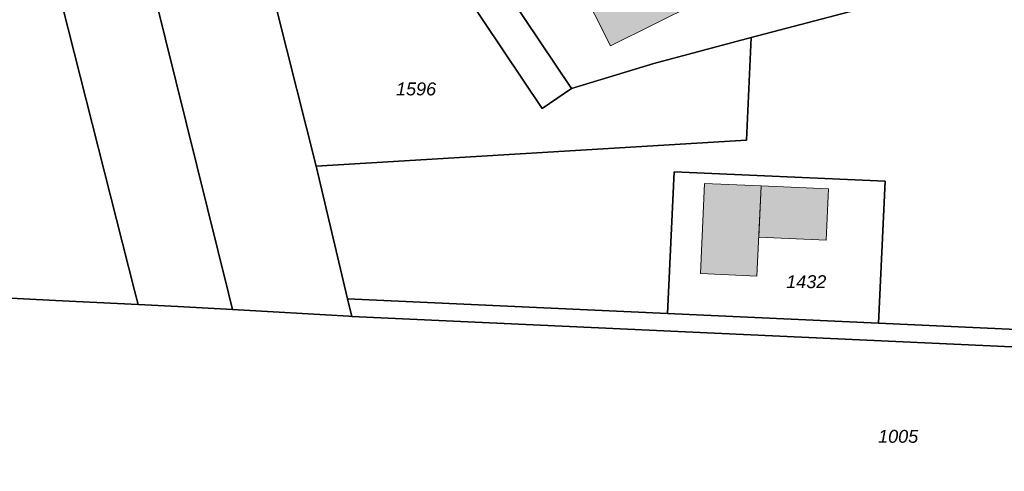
# Model space of a CAD drawing. Header units: metres. Extents: x 32338650 to 32340431, y 5701793 to 5703325.
# Tile 234 of 256: x 32339984 to 32340079, y 5702329 to 5702372. Entities that reach past the tile are written whole.
import ezdxf

# ---------------------------------------------------------------- set-up
doc = ezdxf.new("R2010")
doc.units = ezdxf.units.M
doc.header["$LTSCALE"] = 0.1
for name, color, linetype, lineweight, true_color in [('LPB-BE-Flurstück_Grenze', 7, 'Continuous', 70, 0x004c99), ('LPB-BE-Flurstück_Nummer', 7, 'Continuous', 70, 0x004c99), ('LPB-BE-Gebäude', 7, 'Continuous', 70, 0x004c99), ('LPB-BE-Straße', 7, 'Continuous', 70, 0x004c99)]:
    doc.layers.add(name, color=color, linetype=linetype, lineweight=lineweight, true_color=true_color)
doc.styles.add('Arial (italic)', font='ariali.ttf')

msp = doc.modelspace()

# ---------------------------------------------------------------- hatches: boundary and pattern name
at = {"layer": 'LPB-BE-Gebäude', "linetype": 'Continuous', "lineweight": 0, "true_color": 0xc7c8ca}
for points in [[(32340034.848, 5702379.498), (32340036.903, 5702375.18), (32340038.281, 5702375.834), (32340041.353, 5702369.734), (32340049.658, 5702373.867), (32340047.688, 5702377.81), (32340047.126, 5702377.523), (32340046.017, 5702379.75), (32340048.183, 5702380.832), (32340046.046, 5702385.103), (32340043.175, 5702383.67), (32340034.848, 5702379.498)], [(32340034.848, 5702379.498), (32340036.903, 5702375.18), (32340038.281, 5702375.834), (32340041.353, 5702369.734), (32340049.658, 5702373.867), (32340047.688, 5702377.81), (32340047.126, 5702377.523), (32340046.017, 5702379.75), (32340048.183, 5702380.832), (32340046.046, 5702385.103), (32340043.175, 5702383.67), (32340034.848, 5702379.498)], [(32340055.499, 5702347.438), (32340055.907, 5702356.168), (32340050.453, 5702356.411), (32340050.045, 5702347.672), (32340055.499, 5702347.438)], [(32340055.499, 5702347.438), (32340055.907, 5702356.168), (32340050.453, 5702356.411), (32340050.045, 5702347.672), (32340055.499, 5702347.438)], [(32340055.683, 5702351.193), (32340062.196, 5702350.906), (32340062.431, 5702355.89), (32340055.908, 5702356.188), (32340055.907, 5702356.168), (32340055.683, 5702351.193)], [(32340055.683, 5702351.193), (32340062.196, 5702350.906), (32340062.431, 5702355.89), (32340055.908, 5702356.188), (32340055.907, 5702356.168), (32340055.683, 5702351.193)]]:
    msp.add_hatch(color=9, dxfattribs=at).paths.add_polyline_path(points)

# ---------------------------------------------------------------- linework, layer by layer
at = {"layer": 'LPB-BE-Flurstück_Grenze', "color": 253, "linetype": 'Continuous', "lineweight": 25, "true_color": 0xadadad, "transparency": 33554687, "flags": 128}
for points in [[(32339995.294, 5702346.041), (32339988.286, 5702373.662), (32339984.514, 5702388.067), (32339981.17, 5702399.732), (32339977.381, 5702411.796), (32339977.254, 5702412.176), (32339974.479, 5702420.462), (32339973.12, 5702424.52), (32339969.705, 5702435.167), (32339964.403, 5702446.673), (32339960.27, 5702456.419), (32339956.808, 5702463.986), (32339952.485, 5702472.999), (32339949.629, 5702478.74), (32339946.732, 5702484.212), (32339945.933, 5702485.726), (32339941.554, 5702493.37), (32339935.223, 5702504.719), (32339929.461, 5702514.312), (32339924.948, 5702521.413), (32339920.3, 5702528.389), (32339915.417, 5702535.484)], [(32339995.294, 5702346.041), (32339988.286, 5702373.662), (32339984.514, 5702388.067), (32339981.17, 5702399.732), (32339977.381, 5702411.796), (32339977.254, 5702412.176), (32339974.479, 5702420.462), (32339973.12, 5702424.52), (32339969.705, 5702435.167), (32339964.403, 5702446.673), (32339960.27, 5702456.419), (32339956.808, 5702463.986), (32339952.485, 5702472.999), (32339949.629, 5702478.74), (32339946.732, 5702484.212), (32339945.933, 5702485.726), (32339941.554, 5702493.37), (32339935.223, 5702504.719), (32339929.461, 5702514.312), (32339924.948, 5702521.413), (32339920.3, 5702528.389), (32339915.417, 5702535.484)], [(32339898.74, 5702534.648), (32339902.427, 5702529.633), (32339912.758, 5702514.558), (32339914.563, 5702511.702), (32339916.056, 5702509.319), (32339924.119, 5702495.047), (32339930.978, 5702484.168), (32339935.913, 5702474.689), (32339937.468, 5702471.671), (32339938.61, 5702469.455), (32339940.738, 5702464.985), (32339945.372, 5702455.258), (32339951.212, 5702441.75), (32339957.69, 5702425.993), (32339963.192, 5702409.386), (32339965.471, 5702404.199), (32339971.701, 5702384.089), (32339974.322, 5702373.824), (32339978.05, 5702358.821), (32339981.412, 5702345.383), (32339987.624, 5702345.088), (32339995.634, 5702344.7), (32339995.294, 5702346.041)], [(32339898.74, 5702534.648), (32339902.427, 5702529.633), (32339912.758, 5702514.558), (32339914.563, 5702511.702), (32339916.056, 5702509.319), (32339924.119, 5702495.047), (32339930.978, 5702484.168), (32339935.913, 5702474.689), (32339937.468, 5702471.671), (32339938.61, 5702469.455), (32339940.738, 5702464.985), (32339945.372, 5702455.258), (32339951.212, 5702441.75), (32339957.69, 5702425.993), (32339963.192, 5702409.386), (32339965.471, 5702404.199), (32339971.701, 5702384.089), (32339974.322, 5702373.824), (32339978.05, 5702358.821), (32339981.412, 5702345.383), (32339987.624, 5702345.088), (32339995.634, 5702344.7), (32339995.294, 5702346.041)], [(32340015.901, 5702345.239), (32340012.865, 5702358.083), (32340009.095, 5702373.039), (32340007.624, 5702378.893), (32340005.304, 5702387.955), (32340004.472, 5702390.611), (32340002.383, 5702397.982), (32340001.899, 5702399.603), (32339999.866, 5702406.381), (32339996.494, 5702418.838), (32339992.034, 5702430.139), (32339990.372, 5702434.99), (32339989.592, 5702436.964), (32339984.004, 5702451.233)], [(32340015.901, 5702345.239), (32340012.865, 5702358.083), (32340009.095, 5702373.039), (32340007.624, 5702378.893), (32340005.304, 5702387.955), (32340004.472, 5702390.611), (32340002.383, 5702397.982), (32340001.899, 5702399.603), (32339999.866, 5702406.381), (32339996.494, 5702418.838), (32339992.034, 5702430.139), (32339990.372, 5702434.99), (32339989.592, 5702436.964), (32339984.004, 5702451.233)], [(32340001.8, 5702422.488), (32340001.834, 5702422.892), (32340001.974, 5702423.297), (32340002.17, 5702423.678), (32340002.418, 5702424.027), (32340002.714, 5702424.337), (32340001.27, 5702423.055), (32339999.993, 5702421.937), (32339997.335, 5702419.584), (32340017.672, 5702389.159), (32340034.719, 5702363.652), (32340037.571, 5702365.596), (32340029.934, 5702377.037), (32340023.439, 5702386.791), (32340021.611, 5702389.538), (32340016.991, 5702396.452), (32340010.552, 5702406.113), (32340006.932, 5702411.535), (32340002.12, 5702421.329), (32340001.946, 5702421.695), (32340001.838, 5702422.085), (32340001.8, 5702422.488)], [(32340001.8, 5702422.488), (32340001.834, 5702422.892), (32340001.974, 5702423.297), (32340002.17, 5702423.678), (32340002.418, 5702424.027), (32340002.714, 5702424.337), (32340001.27, 5702423.055), (32339999.993, 5702421.937), (32339997.335, 5702419.584), (32340017.672, 5702389.159), (32340034.719, 5702363.652), (32340037.571, 5702365.596), (32340029.934, 5702377.037), (32340023.439, 5702386.791), (32340021.611, 5702389.538), (32340016.991, 5702396.452), (32340010.552, 5702406.113), (32340006.932, 5702411.535), (32340002.12, 5702421.329), (32340001.946, 5702421.695), (32340001.838, 5702422.085), (32340001.8, 5702422.488)], [(32340004.37, 5702345.772), (32339998.292, 5702370.372), (32339997.259, 5702374.555), (32339992.345, 5702393.34), (32339989.501, 5702403.294), (32339985.709, 5702415.09), (32339985.606, 5702415.412), (32339982.874, 5702423.31)], [(32339982.874, 5702423.31), (32339985.606, 5702415.412), (32339985.709, 5702415.09), (32339989.501, 5702403.294), (32339992.345, 5702393.34), (32339997.259, 5702374.555), (32339998.292, 5702370.372), (32340004.37, 5702345.772), (32340004.76, 5702344.195), (32340016.012, 5702343.553), (32340016.311, 5702343.531), (32340015.901, 5702345.239)], [(32340004.37, 5702345.772), (32339998.292, 5702370.372), (32339997.259, 5702374.555), (32339992.345, 5702393.34), (32339989.501, 5702403.294), (32339985.709, 5702415.09), (32339985.606, 5702415.412), (32339982.874, 5702423.31)], [(32339982.874, 5702423.31), (32339985.606, 5702415.412), (32339985.709, 5702415.09), (32339989.501, 5702403.294), (32339992.345, 5702393.34), (32339997.259, 5702374.555), (32339998.292, 5702370.372), (32340004.37, 5702345.772), (32340004.76, 5702344.195), (32340016.012, 5702343.553), (32340016.311, 5702343.531), (32340015.901, 5702345.239)], [(32339981.17, 5702399.732), (32339984.514, 5702388.067), (32339988.286, 5702373.662), (32339995.294, 5702346.041), (32339995.634, 5702344.7), (32339999.478, 5702344.492), (32340004.76, 5702344.195), (32340004.37, 5702345.772)], [(32339981.17, 5702399.732), (32339984.514, 5702388.067), (32339988.286, 5702373.662), (32339995.294, 5702346.041), (32339995.634, 5702344.7), (32339999.478, 5702344.492), (32340004.76, 5702344.195), (32340004.37, 5702345.772)], [(32340063.113, 5702379.129), (32340057.601, 5702390.884), (32340054.863, 5702389.515), (32340046.046, 5702385.103), (32340043.175, 5702383.67), (32340034.848, 5702379.498), (32340029.934, 5702377.037), (32340037.571, 5702365.596), (32340045.526, 5702368.032), (32340054.965, 5702370.527), (32340065.8, 5702373.385), (32340063.113, 5702379.129)], [(32340063.113, 5702379.129), (32340057.601, 5702390.884), (32340054.863, 5702389.515), (32340046.046, 5702385.103), (32340043.175, 5702383.67), (32340034.848, 5702379.498), (32340029.934, 5702377.037), (32340037.571, 5702365.596), (32340045.526, 5702368.032), (32340054.965, 5702370.527), (32340065.8, 5702373.385), (32340063.113, 5702379.129)], [(32340012.865, 5702358.083), (32340054.487, 5702360.589), (32340054.965, 5702370.527), (32340045.526, 5702368.032), (32340037.571, 5702365.596), (32340034.719, 5702363.652), (32340017.672, 5702389.159), (32340008.589, 5702388.27), (32340012.475, 5702373.961), (32340009.095, 5702373.039), (32340012.865, 5702358.083)], [(32340012.865, 5702358.083), (32340054.487, 5702360.589), (32340054.965, 5702370.527), (32340045.526, 5702368.032), (32340037.571, 5702365.596), (32340034.719, 5702363.652), (32340017.672, 5702389.159), (32340008.589, 5702388.27), (32340012.475, 5702373.961), (32340009.095, 5702373.039), (32340012.865, 5702358.083)], [(32340238.881, 5702372.873), (32340171.94, 5702375.948), (32340170.482, 5702378.95), (32340151.31, 5702379.917), (32340133.136, 5702380.842), (32340126.392, 5702381.195), (32340107.29, 5702382.171), (32340101.717, 5702382.45), (32340094.968, 5702382.847), (32340092.511, 5702382.947), (32340088.421, 5702379.362), (32340065.8, 5702373.385), (32340054.965, 5702370.527), (32340054.487, 5702360.589), (32340012.865, 5702358.083), (32340015.901, 5702345.239), (32340046.864, 5702343.809), (32340047.498, 5702357.543), (32340067.905, 5702356.626), (32340067.27, 5702342.872), (32340249.976, 5702334.48)], [(32340238.881, 5702372.873), (32340171.94, 5702375.948), (32340170.482, 5702378.95), (32340151.31, 5702379.917), (32340133.136, 5702380.842), (32340126.392, 5702381.195), (32340107.29, 5702382.171), (32340101.717, 5702382.45), (32340094.968, 5702382.847), (32340092.511, 5702382.947), (32340088.421, 5702379.362), (32340065.8, 5702373.385), (32340054.965, 5702370.527), (32340054.487, 5702360.589), (32340012.865, 5702358.083), (32340015.901, 5702345.239), (32340046.864, 5702343.809), (32340047.498, 5702357.543), (32340067.905, 5702356.626), (32340067.27, 5702342.872), (32340249.976, 5702334.48)], [(32340046.864, 5702343.809), (32340067.27, 5702342.872), (32340067.905, 5702356.626), (32340047.498, 5702357.543), (32340046.864, 5702343.809)], [(32340046.864, 5702343.809), (32340067.27, 5702342.872), (32340067.905, 5702356.626), (32340047.498, 5702357.543), (32340046.864, 5702343.809)], [(32340295.644, 5702328.534), (32340293.943, 5702330.726), (32340287.262, 5702331.07), (32340281.539, 5702331.334), (32340271.901, 5702331.779), (32340269.833, 5702331.874), (32340268.295, 5702331.947), (32340016.311, 5702343.531), (32340016.012, 5702343.553), (32340004.76, 5702344.195), (32339999.478, 5702344.492), (32339995.634, 5702344.7), (32339987.624, 5702345.088), (32339981.412, 5702345.383), (32339841.881, 5702351.789), (32339799.152, 5702353.572)], [(32340295.644, 5702328.534), (32340293.943, 5702330.726), (32340287.262, 5702331.07), (32340281.539, 5702331.334), (32340271.901, 5702331.779), (32340269.833, 5702331.874), (32340268.295, 5702331.947), (32340016.311, 5702343.531), (32340016.012, 5702343.553), (32340004.76, 5702344.195), (32339999.478, 5702344.492), (32339995.634, 5702344.7), (32339987.624, 5702345.088), (32339981.412, 5702345.383), (32339841.881, 5702351.789), (32339799.152, 5702353.572)], [(32340015.901, 5702345.239), (32340016.311, 5702343.531), (32340268.295, 5702331.947), (32340268.374, 5702333.635), (32340249.976, 5702334.48), (32340067.27, 5702342.872), (32340046.864, 5702343.809), (32340015.901, 5702345.239)], [(32340015.901, 5702345.239), (32340016.311, 5702343.531), (32340268.295, 5702331.947), (32340268.374, 5702333.635), (32340249.976, 5702334.48), (32340067.27, 5702342.872), (32340046.864, 5702343.809), (32340015.901, 5702345.239)]]:
    msp.add_lwpolyline(points, dxfattribs=at)
at = {"layer": 'LPB-BE-Gebäude', "color": 7, "linetype": 'Continuous', "lineweight": 9, "flags": 128}
for points in [[(32340034.848, 5702379.498), (32340036.903, 5702375.18), (32340038.281, 5702375.834), (32340041.353, 5702369.734), (32340049.658, 5702373.867), (32340047.688, 5702377.81), (32340047.126, 5702377.523), (32340046.017, 5702379.75), (32340048.183, 5702380.832), (32340046.046, 5702385.103), (32340043.175, 5702383.67), (32340034.848, 5702379.498)], [(32340034.848, 5702379.498), (32340036.903, 5702375.18), (32340038.281, 5702375.834), (32340041.353, 5702369.734), (32340049.658, 5702373.867), (32340047.688, 5702377.81), (32340047.126, 5702377.523), (32340046.017, 5702379.75), (32340048.183, 5702380.832), (32340046.046, 5702385.103), (32340043.175, 5702383.67), (32340034.848, 5702379.498)], [(32340055.499, 5702347.438), (32340055.907, 5702356.168), (32340050.453, 5702356.411), (32340050.045, 5702347.672), (32340055.499, 5702347.438)], [(32340055.499, 5702347.438), (32340055.907, 5702356.168), (32340050.453, 5702356.411), (32340050.045, 5702347.672), (32340055.499, 5702347.438)], [(32340055.683, 5702351.193), (32340062.196, 5702350.906), (32340062.431, 5702355.89), (32340055.908, 5702356.188), (32340055.907, 5702356.168), (32340055.683, 5702351.193)], [(32340055.683, 5702351.193), (32340062.196, 5702350.906), (32340062.431, 5702355.89), (32340055.908, 5702356.188), (32340055.907, 5702356.168), (32340055.683, 5702351.193)]]:
    msp.add_lwpolyline(points, dxfattribs=at)
at = {"layer": 'LPB-BE-Straße', "color": 250, "linetype": 'Continuous', "lineweight": 25, "true_color": 0x333333, "transparency": 33554687, "flags": 128}
for points in [[(32339995.294, 5702346.041), (32339988.286, 5702373.662), (32339984.514, 5702388.067), (32339981.17, 5702399.732), (32339977.381, 5702411.796), (32339977.254, 5702412.176), (32339974.479, 5702420.462), (32339973.12, 5702424.52), (32339969.705, 5702435.167), (32339964.403, 5702446.673), (32339960.27, 5702456.419), (32339956.808, 5702463.986), (32339952.485, 5702472.999), (32339949.629, 5702478.74), (32339946.732, 5702484.212), (32339945.933, 5702485.726), (32339941.554, 5702493.37), (32339935.223, 5702504.719), (32339929.461, 5702514.312), (32339924.948, 5702521.413), (32339920.3, 5702528.389), (32339915.417, 5702535.484)], [(32339898.74, 5702534.648), (32339902.427, 5702529.633), (32339912.758, 5702514.558), (32339914.563, 5702511.702), (32339916.056, 5702509.319), (32339924.119, 5702495.047), (32339930.978, 5702484.168), (32339935.913, 5702474.689), (32339937.468, 5702471.671), (32339938.61, 5702469.455), (32339940.738, 5702464.985), (32339945.372, 5702455.258), (32339951.212, 5702441.75), (32339957.69, 5702425.993), (32339963.192, 5702409.386), (32339965.471, 5702404.199), (32339971.701, 5702384.089), (32339974.322, 5702373.824), (32339978.05, 5702358.821), (32339981.412, 5702345.383), (32339987.624, 5702345.088), (32339995.634, 5702344.7), (32339995.294, 5702346.041)], [(32340015.901, 5702345.239), (32340012.865, 5702358.083), (32340009.095, 5702373.039), (32340007.624, 5702378.893), (32340005.304, 5702387.955), (32340004.472, 5702390.611), (32340002.383, 5702397.982), (32340001.899, 5702399.603), (32339999.866, 5702406.381), (32339996.494, 5702418.838), (32339992.034, 5702430.139), (32339990.372, 5702434.99), (32339989.592, 5702436.964), (32339984.004, 5702451.233)], [(32339982.874, 5702423.31), (32339985.606, 5702415.412), (32339985.709, 5702415.09), (32339989.501, 5702403.294), (32339992.345, 5702393.34), (32339997.259, 5702374.555), (32339998.292, 5702370.372), (32340004.37, 5702345.772), (32340004.76, 5702344.195), (32340016.012, 5702343.553), (32340016.311, 5702343.531), (32340015.901, 5702345.239)], [(32340295.644, 5702328.534), (32340293.943, 5702330.726), (32340287.262, 5702331.07), (32340281.539, 5702331.334), (32340271.901, 5702331.779), (32340269.833, 5702331.874), (32340268.295, 5702331.947), (32340016.311, 5702343.531), (32340016.012, 5702343.553), (32340004.76, 5702344.195), (32339999.478, 5702344.492), (32339995.634, 5702344.7), (32339987.624, 5702345.088), (32339981.412, 5702345.383), (32339841.881, 5702351.789), (32339799.152, 5702353.572)], [(32340015.901, 5702345.239), (32340016.311, 5702343.531), (32340268.295, 5702331.947), (32340268.374, 5702333.635), (32340249.976, 5702334.48), (32340067.27, 5702342.872), (32340046.864, 5702343.809), (32340015.901, 5702345.239)]]:
    msp.add_lwpolyline(points, dxfattribs=at)

# ---------------------------------------------------------------- texts
at = {"layer": 'LPB-BE-Flurstück_Nummer', "color": 252, "true_color": 0x888888, "char_height": 1.25, "attachment_point": 2, "line_spacing_factor": 1.004016, "style": 'Arial (italic)'}
for s, insert, width in [('1596', (32340022.523, 5702366.182), 5.46375), ('1596', (32340022.523, 5702366.182), 5.46375), ('1432', (32340060.285, 5702347.521), 5.44875), ('1432', (32340060.285, 5702347.521), 5.44875), ('1005', (32340069.177, 5702332.546), 5.476875), ('1005', (32340069.177, 5702332.546), 5.476875)]:
    msp.add_mtext(s, dxfattribs=dict(at, insert=insert, width=width))

doc.saveas('drawing.dxf')
